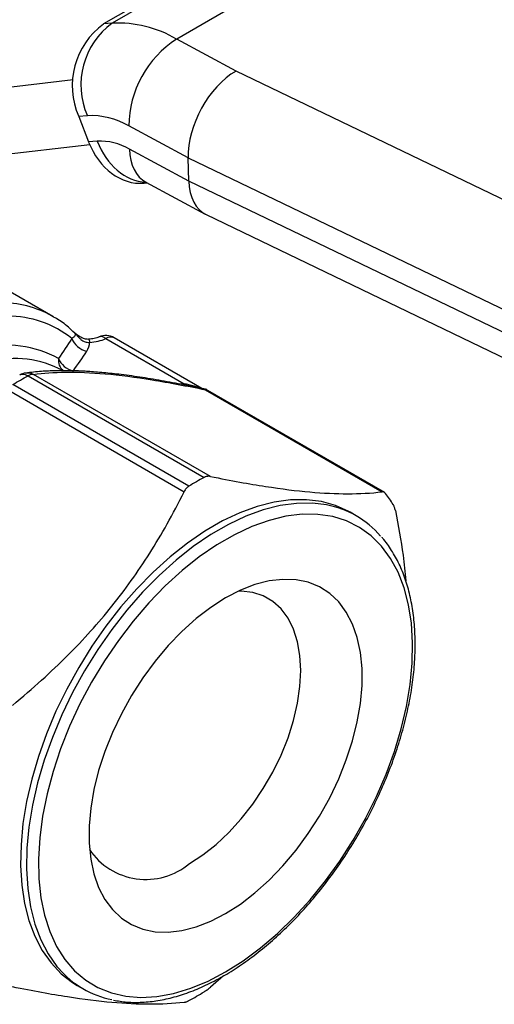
# Model space of a CAD drawing. Header units: inches. Extents: x 0.2 to 10.8, y 0.2 to 8.2.
# Tile 13 of 15: x 8.454 to 9.121, y 6.142 to 7.526. Entities that reach past the tile are written whole.
import ezdxf

# ---------------------------------------------------------------- set-up
doc = ezdxf.new("R2010")
doc.units = ezdxf.units.IN
doc.header["$MEASUREMENT"] = 0

msp = doc.modelspace()

# ---------------------------------------------------------------- linework, layer by layer
for p, q in [((8.8843, 7.7005), (8.5718, 7.5201)), ((8.8963, 7.7016), (8.5838, 7.5212)), ((8.987, 7.6793), (8.6745, 7.4989)), ((8.5838, 7.5212), (8.5718, 7.5201)), ((8.7579, 7.454), (8.6745, 7.4989)), ((9.5817, 7.0574), (8.7579, 7.454)), ((8.5289, 7.4414), (8.2119, 7.4041)), ((8.5489, 7.3912), (8.5369, 7.3902)), ((8.5369, 7.3902), (8.5508, 7.3543)), ((8.6907, 7.3321), (8.6072, 7.3769)), ((8.5524, 7.3504), (8.2467, 7.3144)), ((8.5629, 7.3554), (8.5508, 7.3543)), ((8.6917, 7.2994), (8.6082, 7.3442)), ((8.6907, 7.3321), (9.5183, 6.9336)), ((8.6917, 7.2994), (8.6907, 7.3321)), ((8.6286, 7.2964), (8.6329, 7.2968)), ((8.6312, 7.2977), (8.7147, 7.2529)), ((9.5193, 6.9009), (8.6917, 7.2994)), ((8.7161, 7.2522), (9.5424, 6.8543)), ((8.5004, 7.1092), (8.4121, 7.1601)), ((8.5749, 7.0779), (8.685, 7.0143)), ((8.7099, 7.0079), (8.5867, 7.0791)), ((8.4657, 7.0257), (8.7131, 6.8829)), ((8.722, 6.8842), (8.4735, 7.0276)), ((8.4365, 7.0063), (8.685, 6.8628)), ((8.6917, 6.8705), (8.4442, 7.0134)), ((8.685, 7.0143), (8.6799, 7.0138)), ((8.709, 7.0084), (8.709, 7.0084)), ((8.7149, 7.0061), (8.9634, 6.8626)), ((8.9669, 6.8615), (8.715, 7.0069)), ((8.9268, 6.8289), (8.9184, 6.8338)), ((8.7401, 6.1822), (8.722, 6.1664)), ((8.5346, 6.1689), (8.543, 6.1641))]:
    msp.add_line(p, q)
at = {"flags": 128}
for points in [[(8.9184, 6.8338), (8.9163, 6.835), (8.8978, 6.8433), (8.878, 6.8489), (8.8568, 6.8515), (8.8347, 6.8512), (8.8116, 6.8481), (8.7878, 6.842), (8.7635, 6.8332), (8.7389, 6.8216), (8.7142, 6.8073), (8.6896, 6.7905), (8.6653, 6.7713), (8.6415, 6.7499), (8.6184, 6.7264), (8.5962, 6.701), (8.5751, 6.674), (8.5552, 6.6456), (8.5368, 6.6159), (8.5199, 6.5854), (8.5048, 6.5541), (8.4915, 6.5223), (8.4801, 6.4905), (8.4708, 6.4586), (8.4636, 6.4272), (8.4585, 6.3964), (8.4557, 6.3664), (8.4552, 6.3375), (8.4568, 6.31), (8.4608, 6.2841), (8.4669, 6.26), (8.4752, 6.2379), (8.4855, 6.218), (8.4979, 6.2004), (8.5121, 6.1853), (8.5281, 6.1729), (8.5346, 6.1689)], [(8.8853, 6.8442), (8.8652, 6.8467), (8.843, 6.8464), (8.8199, 6.8433), (8.7961, 6.8372), (8.7718, 6.8284), (8.7472, 6.8167), (8.7225, 6.8025), (8.6979, 6.7857), (8.6736, 6.7665), (8.6498, 6.7451), (8.6267, 6.7216), (8.6045, 6.6962), (8.5834, 6.6692), (8.5636, 6.6408), (8.5451, 6.6111), (8.5283, 6.5805), (8.5131, 6.5492), (8.4998, 6.5175), (8.4884, 6.4856), (8.4791, 6.4538), (8.4719, 6.4224), (8.4669, 6.3915), (8.4641, 6.3616), (8.4635, 6.3327), (8.4652, 6.3052), (8.4691, 6.2793), (8.4752, 6.2552), (8.4835, 6.2331), (8.4939, 6.2132), (8.5062, 6.1956), (8.5087, 6.1926)], [(8.7432, 6.1879), (8.7679, 6.2034), (8.7923, 6.2215), (8.8163, 6.242), (8.8396, 6.2647), (8.8621, 6.2893), (8.8836, 6.3157), (8.9038, 6.3437), (8.9226, 6.373), (8.9398, 6.4033), (8.9553, 6.4344), (8.969, 6.466), (8.9806, 6.4978), (8.9902, 6.5296), (8.9976, 6.5611), (9.0028, 6.5919), (9.0056, 6.6218), (9.0062, 6.6506), (9.0045, 6.678), (9.0005, 6.7038), (8.9942, 6.7277), (8.9857, 6.7496), (8.9751, 6.7691), (8.9624, 6.7862), (8.9478, 6.8008), (8.9314, 6.8126), (8.9134, 6.8216), (8.8938, 6.8277), (8.873, 6.8309), (8.851, 6.831), (8.828, 6.8282), (8.8043, 6.8224), (8.7801, 6.8138), (8.7556, 6.8023), (8.7309, 6.788), (8.7063, 6.7712), (8.6821, 6.7519), (8.6584, 6.7303), (8.6355, 6.7066), (8.6135, 6.681), (8.5926, 6.6538), (8.5731, 6.6252), (8.555, 6.5953), (8.5386, 6.5646), (8.5241, 6.5332), (8.5114, 6.5014), (8.5008, 6.4696), (8.4923, 6.438), (8.486, 6.4068), (8.482, 6.3764), (8.4802, 6.347), (8.4808, 6.3188), (8.4837, 6.2922), (8.4888, 6.2674), (8.4962, 6.2445), (8.5058, 6.2237), (8.5175, 6.2054), (8.5311, 6.1895), (8.5466, 6.1763), (8.5639, 6.1659), (8.5827, 6.1583), (8.6029, 6.1537), (8.6243, 6.1521), (8.6468, 6.1534), (8.6702, 6.1577), (8.6942, 6.1649), (8.7186, 6.175), (8.7432, 6.1879)], [(8.7432, 6.2699), (8.764, 6.2832), (8.7845, 6.2989), (8.8046, 6.3169), (8.8239, 6.3369), (8.8423, 6.3588), (8.8595, 6.3822), (8.8753, 6.4069), (8.8896, 6.4326), (8.9022, 6.459), (8.9129, 6.4858), (8.9217, 6.5126), (8.9283, 6.5392), (8.9328, 6.5652), (8.935, 6.5904), (8.935, 6.6144), (8.9328, 6.637), (8.9283, 6.6579), (8.9217, 6.6768), (8.9129, 6.6936), (8.9022, 6.7079), (8.8896, 6.7198), (8.8753, 6.729), (8.8595, 6.7354), (8.8423, 6.7389), (8.8239, 6.7396), (8.8046, 6.7373), (8.7845, 6.7322), (8.764, 6.7242), (8.7432, 6.7135), (8.7225, 6.7002), (8.7019, 6.6845), (8.6819, 6.6665), (8.6626, 6.6464), (8.6442, 6.6246), (8.627, 6.6012), (8.6111, 6.5765), (8.5968, 6.5508), (8.5842, 6.5244), (8.5735, 6.4976), (8.5648, 6.4708), (8.5581, 6.4442), (8.5537, 6.4181), (8.5514, 6.393), (8.5514, 6.3689), (8.5537, 6.3464), (8.5581, 6.3255), (8.5648, 6.3066), (8.5735, 6.2898), (8.5842, 6.2754), (8.5968, 6.2636), (8.6111, 6.2544), (8.627, 6.248), (8.6442, 6.2444), (8.6626, 6.2438), (8.6819, 6.2461), (8.7019, 6.2512), (8.7225, 6.2592), (8.7432, 6.2699)], [(8.6924, 6.3402), (8.7113, 6.3524), (8.7299, 6.3671), (8.748, 6.384), (8.7652, 6.4029), (8.7814, 6.4236), (8.7962, 6.4456), (8.8096, 6.4688), (8.8213, 6.4927), (8.831, 6.517), (8.8388, 6.5414), (8.8444, 6.5655), (8.8478, 6.5889), (8.849, 6.6114), (8.8478, 6.6325), (8.8444, 6.652), (8.8388, 6.6696), (8.831, 6.685), (8.8213, 6.698), (8.8096, 6.7085), (8.7962, 6.7162), (8.7814, 6.7211), (8.7652, 6.723), (8.7616, 6.7231)]]:
    msp.add_lwpolyline(points, dxfattribs=at)
for centre, radius, start, end in [((8.6347, 7.4335), 0.107, 126.0179, 203.9149), ((8.6468, 7.4346), 0.107, 126.0179, 203.9149), ((8.5915, 7.3572), 0.1642, 59.655, 92.6864), ((8.7543, 7.3753), 0.1471, 122.865, 179.3771), ((8.5539, 7.2858), 0.1055, 59.655, 92.6864), ((8.5667, 7.2734), 0.0821, 59.655, 92.6864), ((8.4269, 6.9793), 0.1492, 60.7864, 90.3364), ((8.4381, 6.9676), 0.1418, 51.1008, 90.5716), ((8.5749, 7.0586), 0.0236, 60.0027, 113.4611), ((8.5817, 7.0689), 0.0113, 64.0479, 127.2625), ((8.4357, 6.9193), 0.1495, 60.8749, 104.1971), ((8.4473, 6.9091), 0.1408, 61.5973, 104.477), ((8.5275, 7.0473), 0.0192, 172.1011, 229.8878), ((8.4651, 7.0061), 0.0236, 96.889, 118.2799), ((8.4728, 7.0136), 0.0141, 87.3198, 120.3844), ((8.911, 6.5153), 0.4175, 118.2986, 121.6961), ((8.8277, 6.75), 0.1784, 32.1059, 38.0954), ((8.8608, 6.7147), 0.1318, 40.5371, 79.319), ((8.6311, 6.4131), 0.0953, 213.8512, 310.0714), ((8.6086, 6.2778), 0.1312, 220.4591, 258.9965), ((8.4938, 6.5152), 0.4175, 298.2986, 301.6961)]:
    msp.add_arc(centre, radius, start, end)
for centre, major_axis, ratio, start_param, end_param in [((8.7604, 7.3723), (0.0467, 0.0867), 0.597206, 0.768687, 2.339483), ((8.6205, 7.3945), (-0.0086, 0.0981), 0.789497, 1.923459, 3.13445), ((8.6326, 7.3956), (-0.0086, 0.0981), 0.789497, 1.923459, 3.014593), ((8.6779, 7.3844), (0.0467, 0.0867), 0.597206, 2.339483, 3.142336), ((8.7613, 7.3396), (0.0467, 0.0867), 0.597206, 2.339483, 3.168693)]:
    msp.add_ellipse(centre, major_axis=major_axis, ratio=ratio, start_param=start_param, end_param=end_param)
for points, knots in [([(8.63, 7.2983), (8.63, 7.2983), (8.6297, 7.2984), (8.6307, 7.298), (8.6314, 7.2976)], [0, 0, 0, 0, 0.2819765, 1, 1, 1, 1]), ([(8.5295, 7.087), (8.5279, 7.0887), (8.5211, 7.0955), (8.5111, 7.1031), (8.5022, 7.1079), (8.4995, 7.1093)], [0, 0, 0, 0, 0.190513, 0.756544, 1, 1, 1, 1]), ([(8.5508, 7.0769), (8.5493, 7.077), (8.546, 7.0771), (8.5406, 7.0793), (8.536, 7.0822), (8.5326, 7.0848), (8.5308, 7.0863), (8.5298, 7.0872), (8.5292, 7.0876), (8.5289, 7.0879), (8.5287, 7.0881), (8.5286, 7.0882), (8.5285, 7.0883)], [0, 0, 0, 0, 0.16619, 0.377713, 0.646236, 0.805772, 0.894189, 0.941982, 0.967485, 0.981476, 0.98967, 1, 1, 1, 1]), ([(8.5285, 7.0883), (8.531, 7.0865), (8.5322, 7.0842), (8.5315, 7.0821), (8.5313, 7.0817)], [0.07478361, 0.07478361, 0.07478361, 0.07478361, 0.13725588, 0.14936084, 0.14936084, 0.14936084, 0.14936084]), ([(8.5285, 7.0883), (8.5286, 7.0881), (8.5287, 7.0881), (8.5296, 7.0874), (8.5302, 7.0868), (8.5314, 7.0857), (8.5326, 7.0843), (8.5347, 7.0819), (8.5371, 7.0793), (8.5399, 7.0767), (8.5428, 7.0747), (8.5458, 7.0733), (8.5489, 7.0726), (8.551, 7.0726), (8.5521, 7.0727)], [-0.1124553, -0.1124553, -0.1124553, -0.1124553, -0.1122451, -0.1122451, -0.1102408, -0.1082364, -0.1042276, -0.0962101, -0.0801751, -0.0641401, -0.0481051, -0.03207, -0.016035, 0, 0, 0, 0]), ([(8.5654, 7.0803), (8.5632, 7.0794), (8.5589, 7.0778), (8.5535, 7.0773), (8.5508, 7.077)], [0, 0, 0, 0, 0.504032, 1, 1, 1, 1]), ([(8.5508, 7.0769), (8.5508, 7.0769), (8.551, 7.0773), (8.5514, 7.0761), (8.5519, 7.0738), (8.5521, 7.0727)], [0, 0, 0, 0, 0.043854, 0.521812, 1, 1, 1, 1]), ([(8.5749, 7.0779), (8.5738, 7.0786), (8.5717, 7.08), (8.5684, 7.081), (8.5666, 7.0805), (8.5655, 7.0802)], [0, 0, 0, 0, 0.319505, 0.5977115, 1, 1, 1, 1]), ([(8.7167, 7.0065), (8.706, 7.0087), (8.6844, 7.0131), (8.6529, 7.0189), (8.6222, 7.024), (8.5941, 7.0278), (8.5728, 7.03), (8.558, 7.0312), (8.5484, 7.0319), (8.5403, 7.0323), (8.5313, 7.0326), (8.5192, 7.0329), (8.5028, 7.0328), (8.4827, 7.0319), (8.4693, 7.0304), (8.4619, 7.0295)], [0, 0, 0, 0, 0.10077, 0.203291, 0.307385, 0.41223, 0.503024, 0.549724, 0.588689, 0.619909, 0.650811, 0.703388, 0.779133, 0.878061, 1, 1, 1, 1]), ([(8.4735, 7.0276), (8.5005, 7.0312), (8.5336, 7.032), (8.5944, 7.0267), (8.6166, 7.0238), (8.6639, 7.0161), (8.689, 7.0114), (8.7149, 7.0061)], [0, 0, 0, 0, 0.5, 0.5, 0.75, 0.75, 1, 1, 1, 1]), ([(8.4539, 7.0269), (8.4539, 7.0269), (8.4549, 7.0278), (8.4576, 7.0281), (8.4615, 7.0278), (8.4643, 7.0264), (8.4657, 7.0257)], [0, 0, 0, 0, 0.010742, 0.357775, 0.687519, 1, 1, 1, 1]), ([(8.4735, 7.0276), (8.4716, 7.0284), (8.468, 7.0298), (8.4642, 7.0296), (8.4623, 7.0295)], [0, 0, 0, 0, 0.4994018, 1, 1, 1, 1]), ([(8.7089, 7.0085), (8.7089, 7.0085), (8.7089, 7.0085), (8.7084, 7.0086), (8.7075, 7.0089), (8.7061, 7.0093), (8.702, 7.0104), (8.697, 7.0118), (8.6906, 7.0133), (8.6872, 7.0139), (8.685, 7.0143)], [0, 0, 0, 0, 0.004136, 0.072096, 0.132808, 0.196809, 0.269471, 0.616995, 0.750086, 1, 1, 1, 1]), ([(8.722, 6.8842), (8.7213, 6.8843), (8.72, 6.8845), (8.7179, 6.8844), (8.7161, 6.8841), (8.7145, 6.8836), (8.7136, 6.8831), (8.7131, 6.8829)], [0, 0, 0, 0, 0.2254759, 0.4488017, 0.6729199, 0.8378362, 1, 1, 1, 1]), ([(8.722, 6.8842), (8.7512, 6.8783), (8.7765, 6.8737), (8.8222, 6.8667), (8.8427, 6.8641), (8.8807, 6.8607), (8.8982, 6.8599), (8.9317, 6.8599), (8.9476, 6.8607), (8.9634, 6.8626)], [0, 0, 0, 0, 0.25, 0.25, 0.5, 0.5, 0.75, 0.75, 1, 1, 1, 1]), ([(8.6917, 6.8705), (8.691, 6.87), (8.6897, 6.8691), (8.6879, 6.8673), (8.6863, 6.8652), (8.6854, 6.8636), (8.685, 6.8628)], [0, 0, 0, 0, 0.249002, 0.49583, 0.744763, 1, 1, 1, 1]), ([(8.4436, 6.5625), (8.4728, 6.5866), (8.4981, 6.6096), (8.5439, 6.6553), (8.5643, 6.6781), (8.6023, 6.7253), (8.6198, 6.7498), (8.6533, 6.8026), (8.6692, 6.831), (8.685, 6.8628)], [0, 0, 0, 0, 0.25, 0.25, 0.5, 0.5, 0.75, 0.75, 1, 1, 1, 1]), ([(8.9681, 6.8601), (8.9677, 6.8605), (8.967, 6.8614), (8.9658, 6.8622), (8.9646, 6.8626), (8.9638, 6.8626), (8.9634, 6.8626)], [0, 0, 0, 0, 0.249002, 0.49583, 0.744763, 1, 1, 1, 1]), ([(8.9819, 6.8363), (8.9817, 6.837), (8.9814, 6.8386), (8.9808, 6.8407), (8.9801, 6.8424), (8.9795, 6.8438), (8.979, 6.8445), (8.9788, 6.8448)], [0, 0, 0, 0, 0.2254759, 0.4488017, 0.6729199, 0.8378362, 1, 1, 1, 1]), ([(8.9819, 6.8363), (8.9859, 6.8151), (8.9922, 6.7817), (8.9954, 6.7495), (8.9966, 6.7376)], [0, 0, 0, 0, 0.632017, 1, 1, 1, 1]), ([(9.0098, 6.6484), (9.0097, 6.6532), (9.0095, 6.6671), (9.0077, 6.6892), (9.0034, 6.7141), (8.9971, 6.7374), (8.9888, 6.7589), (8.9783, 6.7782), (8.9696, 6.7915), (8.9639, 6.7975), (8.9629, 6.7986)], [0, 0, 0, 0, 0.078494, 0.227401, 0.376382, 0.525238, 0.673775, 0.821738, 0.968864, 1, 1, 1, 1]), ([(8.5859, 6.1482), (8.5921, 6.1471), (8.6051, 6.1449), (8.626, 6.1449), (8.6482, 6.1472), (8.6711, 6.1523), (8.6945, 6.1599), (8.7182, 6.1701), (8.742, 6.1828), (8.7657, 6.1978), (8.7892, 6.2151), (8.8123, 6.2344), (8.8347, 6.2557), (8.8564, 6.2788), (8.8772, 6.3035), (8.897, 6.3297), (8.9155, 6.357), (8.9327, 6.3854), (8.9485, 6.4146), (8.9626, 6.4445), (8.9751, 6.4747), (8.9858, 6.505), (8.9946, 6.5354), (9.0015, 6.5654), (9.0064, 6.595), (9.0093, 6.6227), (9.0096, 6.6402), (9.0098, 6.6484)], [0, 0, 0, 0, 0.036145, 0.075753, 0.115626, 0.155739, 0.196036, 0.236452, 0.276929, 0.317428, 0.357918, 0.398388, 0.438834, 0.479258, 0.519661, 0.560049, 0.600425, 0.640796, 0.681166, 0.721541, 0.761924, 0.802322, 0.84274, 0.883183, 0.923657, 0.964163, 1, 1, 1, 1]), ([(8.685, 6.1451), (8.6692, 6.1432), (8.6533, 6.1424), (8.6198, 6.1423), (8.6023, 6.1432), (8.5643, 6.1466), (8.5439, 6.1491), (8.4981, 6.1562), (8.4728, 6.1608), (8.4436, 6.1667)], [0, 0, 0, 0, 0.25, 0.25, 0.5, 0.5, 0.75, 0.75, 1, 1, 1, 1]), ([(8.7131, 6.16), (8.7138, 6.1604), (8.7152, 6.1613), (8.7174, 6.1629), (8.7197, 6.1646), (8.7212, 6.1658), (8.722, 6.1664)], [0, 0, 0, 0, 0.249002, 0.49583, 0.744763, 1, 1, 1, 1]), ([(8.685, 6.1451), (8.6854, 6.1451), (8.6861, 6.1453), (8.6875, 6.1457), (8.689, 6.1463), (8.6904, 6.1469), (8.6913, 6.1474), (8.6917, 6.1476)], [0, 0, 0, 0, 0.225476, 0.448802, 0.67292, 0.837836, 1, 1, 1, 1])]:
    msp.add_open_spline(points, degree=3, knots=knots)
for points in [[(8.5272, 7.078), (8.5211, 7.0686), (8.5149, 7.0592), (8.5085, 7.0499)], [(8.5313, 7.0817), (8.5307, 7.0804), (8.5292, 7.0791), (8.5272, 7.078)], [(8.5272, 7.078), (8.5287, 7.0738), (8.5344, 7.0658), (8.5435, 7.0612), (8.5481, 7.0602)], [(8.5481, 7.0602), (8.5507, 7.0641), (8.5522, 7.0684), (8.5521, 7.0727)], [(8.5521, 7.0727), (8.5603, 7.0731), (8.5682, 7.075), (8.5749, 7.0779)], [(8.529, 7.0324), (8.5356, 7.0416), (8.5419, 7.0509), (8.5481, 7.0602)], [(8.5085, 7.0499), (8.5101, 7.0459), (8.5157, 7.0381), (8.5246, 7.0335), (8.529, 7.0324)], [(8.4442, 7.0134), (8.4514, 7.0177), (8.4585, 7.0219), (8.4657, 7.0257)], [(8.715, 7.0068), (8.715, 7.0067), (8.715, 7.0065), (8.7149, 7.0061)]]:
    msp.add_open_spline(points, degree=3)

doc.saveas('drawing.dxf')
